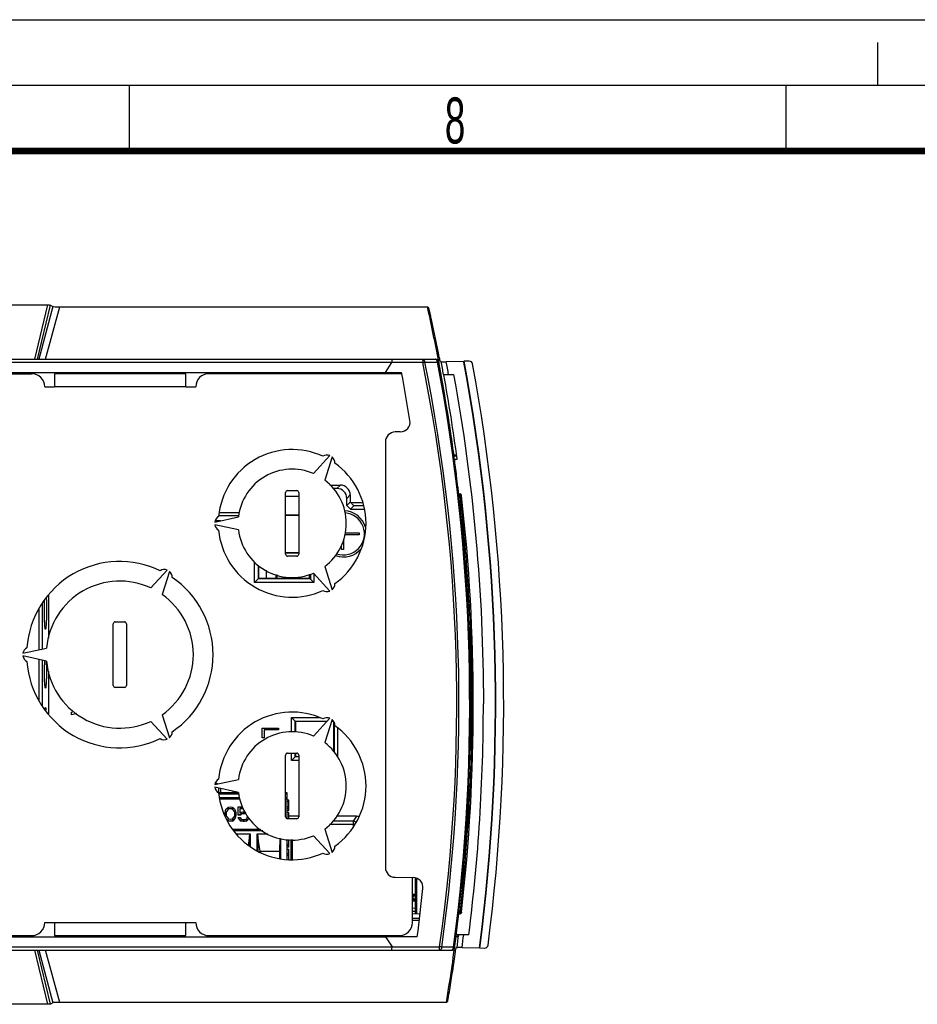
# Model space of a CAD drawing. Header units: millimetres. Extents: x 0 to 594, y 0 to 420.
# Tile 45 of 49: x 344 to 412, y 345 to 420. Entities that reach past the tile are written whole.
import ezdxf

# ---------------------------------------------------------------- set-up
doc = ezdxf.new("R2010")
doc.units = ezdxf.units.MM
doc.header["$LTSCALE"] = 32.67
doc.linetypes.add('DASHED', pattern=[0.2, 0.1, -0.1])
doc.layers.get('0').update_dxf_attribs({"linetype": 'CONTINUOUS'})
doc.styles.add('TEXTSTYLE_2', font='txt', dxfattribs={"width": 0.6})

msp = doc.modelspace()

# ---------------------------------------------------------------- linework, layer by layer
at = {"color": 7, "linetype": 'CONTINUOUS'}
for p, q in [((0, 420), (594, 420)), ((352, 410), (352, 415)), ((402, 410), (402, 415)), ((337.0623, 398.2702), (345.7504, 398.2702)), ((345.9757, 398.2638), (346.1735, 398.1496)), ((346.6872, 398.1372), (374.6921, 398.1372)), ((374.6921, 398.1372), (374.7774, 398.0687)), ((282.9994, 394.1372), (375.2956, 394.1372)), ((371.4918, 393.1372), (371.9915, 393.8872)), ((374.4973, 393.9202), (375.1453, 393.9202)), ((375.1453, 393.9202), (375.4693, 393.9202)), ((375.555, 393.9337), (375.5643, 393.8844)), ((375.6455, 394.0303), (375.669, 394.0108)), ((375.669, 394.0108), (375.7401, 393.9519)), ((377.454, 393.9666), (376.1243, 393.9464)), ((377.454, 393.9679), (377.4626, 393.9221)), ((377.8791, 393.9829), (377.48, 393.9801)), ((324.1355, 393.1372), (372.7258, 393.1372)), ((325.0493, 393.0372), (344.5493, 393.0372)), ((346.2993, 393.0372), (346.2993, 392.0372)), ((356.2993, 393.0372), (346.2993, 393.0372)), ((353.2446, 393.0372), (353.1355, 393.1372)), ((353.6147, 393.0372), (353.5056, 393.1372)), ((356.2993, 392.0372), (356.2993, 393.0372)), ((372.5493, 393.0372), (358.0493, 393.0372)), ((362.4855, 393.0372), (362.3855, 393.1372)), ((362.8391, 393.0372), (362.7391, 393.1372)), ((375.9444, 392.9536), (376.6811, 392.9729)), ((376.3052, 392.9671), (376.6811, 392.9729)), ((345.5493, 392.0372), (346.2993, 392.0372)), ((356.2993, 392.0372), (357.0493, 392.0372)), ((372.6229, 388.603), (372.2397, 388.5963)), ((376.3724, 389.168), (376.3812, 389.111)), ((371.4918, 387.8462), (371.4918, 355.4282)), ((366.0046, 385.4332), (367.2531, 386.7958)), ((367.4263, 386.6958), (366.8706, 384.9332)), ((376.7759, 386.8436), (376.704, 386.8872)), ((376.7267, 386.5237), (376.7653, 386.5244)), ((376.7653, 386.5244), (376.9587, 386.5277)), ((376.9197, 386.7565), (376.7759, 386.8436)), ((363.8903, 379.2872), (363.8903, 383.9872)), ((364.0403, 384.1372), (364.7403, 384.1372)), ((364.8903, 383.9872), (364.8903, 379.2872)), ((367.2602, 384.5491), (368.0616, 384.5491)), ((367.7997, 384.2872), (367.5259, 384.2872)), ((364.8903, 383.6872), (363.8903, 383.6872)), ((368.5493, 382.998), (368.5493, 383.5377)), ((368.8112, 383.2599), (368.5493, 382.998)), ((368.8112, 383.7996), (368.8112, 383.2599)), ((368.8112, 383.2599), (368.8424, 383.2286)), ((377.0682, 383.8872), (377.1823, 383.8852)), ((377.1876, 383.6388), (377.0968, 383.6372)), ((368.5493, 382.998), (368.8219, 382.7253)), ((368.8219, 382.7253), (369.0754, 382.9788)), ((368.8219, 382.7253), (369.8852, 382.7253)), ((358.4914, 381.7372), (360.2957, 382.1372)), ((358.9427, 381.8373), (358.5242, 381.8373)), ((364.8903, 382.2674), (363.8903, 382.2674)), ((364.8903, 382.2319), (363.8903, 382.2319)), ((360.2957, 381.1372), (358.4914, 381.5372)), ((368.2993, 380.4268), (368.2993, 379.6372)), ((369.4993, 380.7572), (368.3883, 380.7572)), ((368.4314, 380.9172), (369.4993, 380.9172)), ((369.4993, 380.9172), (369.4993, 380.7572)), ((368.1393, 379.6372), (368.1393, 379.9497)), ((368.2993, 379.6372), (368.1393, 379.6372)), ((364.8903, 379.3925), (363.8903, 379.3925)), ((364.8903, 379.357), (363.8903, 379.357)), ((364.7403, 379.1372), (364.0403, 379.1372)), ((353.6217, 376.7176), (354.8702, 378.0801)), ((355.0434, 377.9801), (354.4877, 376.2176)), ((361.5348, 377.1372), (361.5344, 378.7099)), ((361.8321, 378.4114), (361.8321, 377.4695)), ((362.3993, 378.0648), (362.3993, 377.4686)), ((366.8706, 378.3412), (367.4263, 376.5786)), ((365.7775, 377.409), (361.8062, 377.4096)), ((361.8241, 377.4494), (361.8321, 377.4695)), ((361.8321, 377.4695), (365.7229, 377.4636)), ((363.1493, 377.736), (363.1493, 377.4675)), ((363.2486, 377.7095), (363.1881, 377.4674)), ((365.7229, 377.4636), (365.7229, 377.7636)), ((366.0493, 377.1372), (365.7229, 377.4636)), ((365.7775, 377.7786), (365.7775, 377.409)), ((367.2531, 376.4786), (366.0046, 377.8412)), ((366.0493, 377.7924), (366.0493, 377.1372)), ((366.0493, 377.1372), (361.5342, 377.1371)), ((345.8492, 372.8945), (345.8492, 376.1467)), ((350.7659, 369.2872), (350.7659, 373.9872)), ((350.9159, 374.1372), (351.6159, 374.1372)), ((351.7659, 373.9872), (351.7659, 369.2872)), ((343.884, 371.7372), (345.6883, 372.1372)), ((345.6883, 371.1372), (343.884, 371.5372)), ((345.8492, 367.1277), (345.8492, 370.3799)), ((351.6159, 369.1372), (350.9159, 369.1372)), ((347.5993, 367.2622), (347.766, 367.312)), ((347.5993, 367.0522), (347.5993, 367.2622)), ((347.9636, 367.1639), (347.5993, 367.0522)), ((354.4877, 367.0568), (355.0434, 365.2943)), ((364.3493, 366.8372), (366.4632, 366.8372)), ((364.621, 366.5654), (364.3493, 366.8372)), ((364.3493, 365.7264), (364.3493, 366.8372)), ((366.0046, 365.4332), (367.2531, 366.7958)), ((354.8702, 365.1943), (353.6217, 366.5568)), ((362.0993, 366.0422), (363.3493, 366.0422)), ((362.0993, 365.2922), (362.0993, 366.0422)), ((363.3493, 366.0422), (363.3493, 365.9172)), ((364.621, 366.5654), (367.042, 366.5654)), ((364.621, 365.7254), (364.621, 366.5654)), ((367.0266, 366.5485), (364.6379, 366.5485)), ((364.6379, 366.5485), (364.6379, 365.7253)), ((367.4263, 366.6958), (366.8706, 364.9332)), ((367.5606, 366.5485), (367.3799, 366.5485)), ((367.3852, 366.5654), (367.5432, 366.5654)), ((367.5606, 364.253), (367.5606, 366.5485)), ((367.5775, 366.4933), (367.5775, 364.2364)), ((367.8493, 366.0396), (367.8493, 363.8229)), ((362.2588, 365.2922), (362.0993, 365.2922)), ((363.3493, 365.9172), (362.2588, 365.9172)), ((362.2588, 365.9172), (362.2588, 365.2922)), ((363.8903, 359.2872), (363.8903, 363.9872)), ((364.0403, 364.1372), (364.7403, 364.1372)), ((364.3493, 363.5872), (364.3493, 364.1372)), ((364.621, 363.859), (364.3493, 363.5872)), ((364.621, 363.859), (364.621, 364.1372)), ((364.8903, 363.859), (364.621, 363.859)), ((364.6379, 364.1372), (364.6379, 363.8759)), ((364.6379, 363.8759), (364.8903, 363.8759)), ((364.8903, 363.9872), (364.8903, 359.2872)), ((364.8903, 363.5872), (364.3493, 363.5872)), ((358.4914, 361.7372), (360.2957, 362.1372)), ((360.2957, 361.1372), (358.4914, 361.5372)), ((358.5241, 361.8372), (358.6476, 361.8372)), ((358.6476, 361.8372), (358.6476, 361.7718)), ((360.2957, 361.1072), (358.7897, 361.1072)), ((358.8143, 361.1072), (358.8143, 361.4656)), ((360.4011, 360.7322), (358.8721, 360.7322)), ((358.9393, 361.4379), (358.9393, 361.1072)), ((359.8696, 361.1072), (359.9009, 361.2247)), ((360.0119, 361.2113), (359.9848, 361.1072)), ((363.9993, 361.1072), (363.8903, 361.1072)), ((363.9993, 360.7322), (363.8903, 360.7322)), ((363.9993, 359.1372), (363.9993, 361.1072)), ((360.4267, 360.6339), (358.8934, 360.6339)), ((359.4397, 359.953), (359.5543, 360.0221)), ((359.5543, 360.0221), (359.6918, 360.0452)), ((359.6918, 360.0452), (359.8293, 360.0221)), ((359.8293, 360.0221), (359.9438, 359.953)), ((360.2876, 360.0452), (360.59, 360.0452)), ((360.2876, 359.4199), (360.2876, 360.0452)), ((363.9993, 360.6339), (363.8903, 360.6339)), ((364.1493, 360.5572), (363.9993, 360.5572)), ((364.1493, 360.4335), (363.9993, 360.4335)), ((363.9993, 360.0828), (364.1493, 360.0828)), ((364.1493, 359.7735), (364.1493, 360.5572)), ((359.2793, 359.6073), (359.3022, 359.7225)), ((359.2793, 359.3738), (359.2793, 359.6073)), ((359.3022, 359.2846), (359.2793, 359.3998)), ((359.3022, 359.7225), (359.3251, 359.7917)), ((359.3251, 359.7917), (359.3709, 359.8839)), ((359.3709, 359.8839), (359.4397, 359.953)), ((359.3938, 359.5842), (359.4168, 359.7225)), ((359.3938, 359.4229), (359.3938, 359.5842)), ((359.4168, 359.2846), (359.3938, 359.4229)), ((359.5084, 359.8608), (359.4168, 359.7225)), ((359.4168, 359.6965), (359.4168, 359.7225)), ((359.4168, 359.2846), (359.5084, 359.1463)), ((359.5772, 359.9069), (359.5084, 359.8608)), ((359.5084, 359.8348), (359.5772, 359.8809)), ((359.5084, 359.8348), (359.5084, 359.8608)), ((359.5772, 359.9069), (359.6918, 359.93)), ((359.5772, 359.8809), (359.5772, 359.9069)), ((359.6918, 359.9039), (359.5772, 359.8809)), ((359.6918, 359.93), (359.8063, 359.9069)), ((359.6918, 359.9039), (359.6918, 359.93)), ((359.8063, 359.8809), (359.6918, 359.9039)), ((359.8751, 359.8608), (359.8063, 359.9069)), ((359.8063, 359.8809), (359.8063, 359.9069)), ((359.8063, 359.8809), (359.8751, 359.8348)), ((359.9668, 359.7225), (359.8751, 359.8608)), ((359.8751, 359.8348), (359.8751, 359.8608)), ((359.8751, 359.1463), (359.9668, 359.2846)), ((359.9438, 359.953), (360.0126, 359.8839)), ((359.9668, 359.7225), (359.9897, 359.5842)), ((359.9668, 359.6965), (359.9668, 359.7225)), ((359.9897, 359.4229), (359.9668, 359.2846)), ((359.9897, 359.5842), (359.9897, 359.4229)), ((360.0126, 359.8839), (360.0584, 359.7917)), ((360.0584, 359.7917), (360.0813, 359.7225)), ((360.0813, 359.2846), (360.0584, 359.2154)), ((360.0813, 359.7225), (360.1043, 359.6073)), ((360.1043, 359.3998), (360.0813, 359.2846)), ((360.0813, 359.2846), (360.0813, 359.2585)), ((360.1043, 359.6073), (360.1043, 359.3738)), ((360.448, 359.4459), (360.2876, 359.4459)), ((360.448, 359.4199), (360.2876, 359.4199)), ((360.2876, 359.2385), (360.4251, 359.2385)), ((360.3334, 359.1463), (360.2876, 359.2385)), ((360.2876, 359.2385), (360.2876, 359.2124)), ((360.656, 359.93), (360.4022, 359.93)), ((360.4022, 359.93), (360.4022, 359.5612)), ((360.6709, 359.9039), (360.4022, 359.9039)), ((360.4022, 359.5612), (360.5168, 359.6303)), ((360.4251, 359.2385), (360.4709, 359.1463)), ((360.5397, 359.5151), (360.448, 359.4459)), ((360.448, 359.4199), (360.5397, 359.489)), ((360.448, 359.4459), (360.448, 359.4199)), ((360.5168, 359.6303), (360.6313, 359.6534)), ((360.6313, 359.5381), (360.5397, 359.5151)), ((360.5397, 359.489), (360.5397, 359.5151)), ((360.6313, 359.5121), (360.5397, 359.489)), ((360.6313, 359.6534), (360.7688, 359.6534)), ((360.7688, 359.5381), (360.6313, 359.5381)), ((360.6313, 359.5381), (360.6313, 359.5121)), ((360.7688, 359.5121), (360.6313, 359.5121)), ((360.8605, 359.5151), (360.7688, 359.5381)), ((360.7688, 359.5381), (360.7688, 359.5121)), ((360.8605, 359.489), (360.7688, 359.5121)), ((360.9751, 359.2154), (360.998, 359.2846)), ((364.1493, 359.9178), (363.9993, 359.9178)), ((364.1493, 359.7735), (363.9993, 359.7735)), ((364.1493, 359.6085), (363.9993, 359.6085)), ((364.1493, 359.1372), (364.1493, 359.6085)), ((364.8903, 359.3372), (364.1493, 359.3372)), ((369.2996, 359.3372), (367.7827, 359.3372)), ((359.4397, 359.0541), (359.3709, 359.1232)), ((359.5543, 358.985), (359.4397, 359.0541)), ((359.4397, 359.0541), (359.4397, 359.0463)), ((359.4397, 359.0281), (359.5543, 358.9589)), ((359.5084, 359.1463), (359.5772, 359.1002)), ((359.6918, 358.9619), (359.5543, 358.985)), ((359.5543, 358.985), (359.5543, 358.9589)), ((359.6918, 358.9359), (359.5543, 358.9589)), ((359.6918, 359.0772), (359.5772, 359.1002)), ((359.8063, 359.1002), (359.6918, 359.0772)), ((359.8293, 358.985), (359.6918, 358.9619)), ((359.6918, 358.9619), (359.6918, 358.9359)), ((359.8293, 358.9589), (359.6918, 358.9359)), ((359.8063, 359.1002), (359.8751, 359.1463)), ((359.9438, 359.0541), (359.8293, 358.985)), ((359.8293, 358.9589), (359.9438, 359.0281)), ((359.8293, 358.985), (359.8293, 358.9589)), ((360.0126, 359.1232), (359.9438, 359.0541)), ((359.9438, 359.0541), (359.9438, 359.0281)), ((360.0584, 359.2154), (360.0126, 359.1232)), ((360.0126, 359.1232), (360.0126, 359.0972)), ((360.0584, 359.2154), (360.0584, 359.1894)), ((360.4022, 359.0541), (360.3334, 359.1463)), ((360.3334, 359.1463), (360.3334, 359.1202)), ((360.5168, 358.985), (360.4022, 359.0541)), ((360.4022, 359.0541), (360.4022, 359.0281)), ((360.4022, 359.0281), (360.5168, 358.9589)), ((360.4709, 359.1463), (360.5397, 359.1002)), ((360.6313, 358.9619), (360.5168, 358.985)), ((360.5168, 358.985), (360.5168, 358.9589)), ((360.6313, 358.9359), (360.5168, 358.9589)), ((360.5397, 359.1002), (360.6313, 359.0772)), ((360.6313, 359.0772), (360.7688, 359.0772)), ((360.7688, 358.9619), (360.6313, 358.9619)), ((360.6313, 358.9619), (360.6313, 358.9359)), ((360.7688, 358.9359), (360.6313, 358.9359)), ((360.7688, 359.0772), (360.8605, 359.1002)), ((360.8834, 358.985), (360.7688, 358.9619)), ((360.7688, 358.9619), (360.7688, 358.9359)), ((360.8834, 358.9589), (360.7688, 358.9359)), ((360.8605, 359.1002), (360.9293, 359.1463)), ((360.998, 359.0541), (360.8834, 358.985)), ((360.8834, 358.9589), (360.998, 359.0281)), ((360.8834, 358.985), (360.8834, 358.9589)), ((360.9293, 359.1463), (360.9751, 359.2154)), ((361.0668, 359.1463), (360.998, 359.0541)), ((360.998, 359.0541), (360.998, 359.0281)), ((361.0668, 359.1463), (361.0668, 359.1202)), ((364.7403, 359.1372), (364.0403, 359.1372)), ((361.9793, 358.3072), (359.8969, 358.3072)), ((360.1652, 357.9822), (361.183, 357.9822)), ((361.1268, 357.44), (361.1623, 357.9822)), ((361.183, 357.9822), (361.183, 357.0614)), ((361.7355, 357.9822), (362.5422, 357.9822)), ((361.7355, 356.6983), (361.7355, 357.9822)), ((361.7562, 357.9822), (361.7918, 357.44)), ((367.2531, 356.4786), (366.0046, 357.8412)), ((366.8706, 358.3412), (367.4263, 356.5786)), ((361.0763, 357.1413), (361.1268, 357.44)), ((361.1268, 357.1035), (361.1268, 357.44)), ((361.7918, 357.44), (361.9239, 356.6572)), ((361.7918, 356.6572), (361.7918, 357.44)), ((363.4418, 356.6572), (363.4821, 357.6473)), ((363.5087, 357.6402), (363.5087, 356.1219)), ((363.9993, 356.0395), (363.9993, 357.5468)), ((364.1493, 357.1747), (363.9993, 357.1747)), ((364.1493, 357.0922), (363.9993, 357.0922)), ((364.1493, 356.9685), (364.1493, 357.5474)), ((364.2895, 357.5666), (364.2895, 356.0197)), ((364.3791, 357.5482), (364.3791, 356.0369)), ((361.9239, 356.6572), (363.4418, 356.6572)), ((361.9239, 356.6176), (361.9239, 356.6572)), ((362.0168, 356.5779), (362.0168, 356.6572)), ((363.4418, 356.1332), (363.4418, 356.6572)), ((364.1493, 356.9685), (363.9993, 356.9685)), ((364.1493, 356.8035), (363.9993, 356.8035)), ((364.1493, 356.4735), (363.9993, 356.4735)), ((364.1493, 356.3497), (363.9993, 356.3497)), ((364.1493, 356.0197), (364.1493, 356.8035)), ((372.2288, 354.6784), (373.6153, 354.6542)), ((373.5493, 351.2372), (373.5493, 354.6542)), ((373.7493, 354.6235), (373.7493, 351.9057)), ((373.5493, 353.3837), (373.7493, 353.3872)), ((373.5493, 352.8907), (373.7493, 352.8872)), ((373.7493, 352.0645), (373.5493, 352.068)), ((373.5493, 351.902), (374.136, 351.9129)), ((377.0682, 351.8872), (377.1823, 351.8892)), ((377.1823, 351.989), (377.0797, 351.9872)), ((377.1876, 352.1356), (377.0968, 352.1372)), ((377.2265, 352.3857), (377.1248, 352.3861)), ((377.1874, 352.0355), (377.1823, 351.989)), ((377.2852, 352.0243), (377.2799, 351.9778)), ((345.5493, 351.2372), (346.2993, 351.2372)), ((346.2993, 351.2372), (346.2993, 350.2372)), ((356.2993, 351.2372), (357.0493, 351.2372)), ((356.2993, 350.2372), (356.2993, 351.2372)), ((374.0921, 351.5372), (373.5433, 351.5372)), ((374.0746, 351.3872), (373.5493, 351.3872)), ((321.7993, 350.2372), (344.5493, 350.2372)), ((346.2993, 350.2372), (356.2993, 350.2372)), ((353.2272, 350.2372), (353.1355, 350.1372)), ((353.4746, 350.1372), (353.5662, 350.2372)), ((358.0493, 350.2372), (372.5493, 350.2372)), ((362.3855, 350.1372), (362.4855, 350.2372)), ((362.7391, 350.1372), (362.8391, 350.2372)), ((376.8669, 350.1165), (377.077, 350.3015)), ((377.8413, 350.301), (376.8933, 350.3259)), ((377.8413, 350.301), (377.4562, 350.3069)), ((324.1355, 350.1372), (371.4918, 350.1372)), ((371.4918, 350.1372), (371.9974, 349.3785)), ((373.9173, 350.1372), (371.5012, 350.1372)), ((282.9995, 349.1372), (376.5931, 349.1372)), ((376.3824, 349.3637), (375.7855, 349.3637)), ((376.6808, 349.3637), (376.3824, 349.3637)), ((376.9497, 349.3224), (376.862, 349.2457)), ((377.3294, 349.3278), (378.6502, 349.3078)), ((378.6758, 349.2943), (379.0587, 349.2916)), ((345.7504, 345.0043), (337.0623, 345.0043)), ((346.1735, 345.1248), (345.9757, 345.0106)), ((376.1385, 345.1372), (346.6872, 345.1372)), ((376.1385, 345.1372), (376.2191, 345.2057))]:
    msp.add_line(p, q, dxfattribs=at)
at = {"color": 7, "linetype": 'DASHED'}
msp.add_line((409, 415), (409, 420), dxfattribs=at)
at = {"color": 2, "linetype": 'CONTINUOUS'}
msp.add_line((589, 415), (15, 415), dxfattribs=at)
at = {"color": 9, "linetype": 'CONTINUOUS'}
for p, q in [((345.7504, 398.2702), (344.7665, 394.1372)), ((344.9933, 394.1372), (345.9757, 398.2638)), ((346.1735, 398.1496), (345.0969, 394.1372)), ((345.6139, 394.1372), (346.6872, 398.1372)), ((371.9974, 393.8959), (325.3548, 393.8959)), ((374.3368, 393.8872), (371.9915, 393.8872)), ((375.555, 393.9337), (375.4693, 393.9201)), ((356.2993, 392.0372), (346.2993, 392.0372)), ((376.6288, 387.1869), (376.6619, 387.1916)), ((376.9197, 386.7565), (376.6704, 386.7522)), ((376.9216, 385.1001), (376.9295, 385.1017)), ((368.0616, 384.5491), (367.7997, 384.2872)), ((368.5493, 383.5377), (368.8112, 383.7996)), ((368.8424, 383.2286), (369.7578, 383.2286)), ((377.1823, 383.7854), (377.0797, 383.7872)), ((377.1876, 383.739), (377.0854, 383.7372)), ((377.2799, 383.7966), (377.1823, 383.7854)), ((377.1876, 383.739), (377.1823, 383.7854)), ((377.1875, 383.739), (377.2567, 383.7469)), ((369.851, 382.9788), (369.0754, 382.9788)), ((360.2957, 382.2179), (358.7897, 382.2179)), ((358.8563, 382.4688), (360.382, 382.4689)), ((345.1089, 375.105), (345.1089, 372.0088)), ((345.3586, 375.5435), (345.3586, 372.0641)), ((345.1089, 371.2657), (345.1089, 368.1694)), ((345.3586, 371.2103), (345.3586, 367.7309)), ((378.0823, 368.9021), (378.0826, 368.8583)), ((360.2957, 361.0116), (358.7897, 361.0116)), ((363.9993, 361.0116), (363.8903, 361.0116)), ((369.2996, 359.3372), (369.0459, 358.9566)), ((369.1511, 358.7069), (367.2416, 358.7069)), ((369.0459, 358.9566), (367.4948, 358.9566)), ((369.0459, 358.9566), (369.0459, 358.5517)), ((362.1525, 358.2072), (359.9795, 358.2072)), ((373.8966, 351.9084), (373.8966, 354.5899)), ((373.5493, 353.2337), (373.6018, 353.2347)), ((373.6018, 353.0398), (373.6018, 353.2347)), ((373.7293, 353.2379), (373.6758, 353.2365)), ((373.5493, 353.0407), (373.6018, 353.0398)), ((373.7493, 352.3144), (373.5493, 352.3179)), ((377.1874, 352.0355), (377.0854, 352.0372)), ((377.1822, 351.989), (377.2306, 351.9835)), ((377.2133, 352.0325), (377.1874, 352.0355)), ((377.2577, 352.0275), (377.2133, 352.0325)), ((377.2306, 351.9835), (377.2514, 351.9811)), ((377.2514, 351.9811), (377.2766, 351.9782)), ((377.2852, 352.0243), (377.2577, 352.0275)), ((346.2993, 351.2372), (356.2993, 351.2372)), ((325.3548, 349.3785), (371.9974, 349.3785)), ((344.7665, 349.1372), (345.7504, 345.0043)), ((345.9757, 345.0106), (344.9933, 349.1372)), ((345.0969, 349.1372), (346.1735, 345.1248)), ((346.6872, 345.1372), (345.6139, 349.1372)), ((371.9915, 349.3872), (375.6234, 349.3872)), ((376.6808, 349.3638), (376.7534, 349.3541))]:
    msp.add_line(p, q, dxfattribs=at)
at = {"color": 7, "linetype": 'CONTINUOUS', "const_width": 0.5}
msp.add_lwpolyline([(20, 410), (584, 410)], dxfattribs=at)
at = {"color": 7, "linetype": 'CONTINUOUS'}
for centre, radius, start, end in [((237.9993, 367.8872), 140, 10.731776, 12.478393), ((237.9952, 367.5654), 140.1654, 10.978422, 12.1876), ((245.2719, 367.8871), 131.8216, 351.922112, 11.390087), ((375.2956, 393.8872), 0.25, 10.722174, 90), ((375.3094, 393.8872), 0.25, 10.722152, 89.999858), ((237.9855, 367.8872), 140, 352.357035, 10.722152), ((237.9993, 367.8872), 140, 7.925661, 10.722152), ((384.122, 395.9074), 8.6845, 190.945208, 191.709021), ((376.0004, 402.4404), 8.4949, 269.985014, 270.836021), ((238.0001, 367.8877), 141.8717, 352.474819, 10.574084), ((238.0085, 367.8876), 141.891, 352.469782, 10.596019), ((238.0107, 367.8866), 142.4884, 352.58885, 10.470221), ((344.5493, 392.0372), 1, 0, 90), ((358.0493, 392.0372), 1, 90, 180), ((372.5493, 392.0372), 1, 77.850531, 90), ((237.9855, 367.8872), 137.0858, 9.058782, 10.613983), ((237.9993, 367.8872), 140.2041, 7.640252, 10.299005), ((372.6208, 389.353), 0.75, 270.157989, 9.05881), ((372.2418, 387.8462), 0.75, 90.157808, 179.998659), ((364.3903, 381.6372), 5.625, 65.339099, 174.660901), ((376.4143, 387.1571), 0.25, 335.63508, 7.925661), ((237.9993, 367.8872), 140, 7.799926, 7.915424), ((367.0439, 386.2334), 0.6, 69.594068, 120.732208), ((367.0439, 386.2334), 0.6, 359.267792, 50.405932), ((376.5193, 386.3872), 0.25, 7.607102, 28.461763), ((237.9993, 367.8872), 140, 7.063886, 7.607101), ((370.6511, 385.6822), 6.3641, 7.635235, 8.124582), ((364.3903, 381.6372), 4.125, 66.962063, 173.037937), ((364.3903, 381.6372), 5.625, 305.339099, 54.660901), ((364.3903, 381.6372), 4.125, 306.962063, 53.037937), ((376.6885, 385.0731), 0.25, 348.006782, 7.063887), ((364.0403, 383.9872), 0.15, 90, 180), ((364.7403, 383.9872), 0.15, 0, 90), ((367.7999, 383.5379), 0.7494, 359.985565, 90.014433), ((368.0618, 383.7998), 0.7493, 359.985259, 90.015117), ((376.8796, 384.327), 0.15, 6.750897, 31.266557), ((237.9993, 367.8872), 140, 6.563054, 6.750897), ((377.0473, 393.1913), 9.804, 270.452799, 270.651018), ((377.4097, 363.791), 19.5986, 90.5354, 90.733616), ((377.1806, 383.7852), 0.1, 6.515746, 89), ((377.1859, 383.7388), 0.1, 285.498127, 1), ((237.9855, 367.8872), 140.2, 6.496499, 6.515744), ((237.9855, 367.8872), 140.2, 353.514192, 6.486089), ((368.2993, 380.8372), 1.76, 16.565861, 87.59737), ((359.083, 381.6372), 0.6, 119.267792, 170.405932), ((368.2993, 380.8372), 1.6, 250.936447, 85.631856), ((359.083, 381.6372), 0.6, 189.594068, 240.732208), ((364.3903, 381.6372), 5.625, 185.339099, 294.660901), ((364.3903, 381.6372), 4.125, 186.962063, 293.037937), ((368.2993, 380.8372), 1.76, 249.923826, 319.974598), ((351.2659, 371.6372), 7.1, 64.241556, 175.758444), ((364.0403, 379.2872), 0.15, 180, 270), ((364.7403, 379.2872), 0.15, 270, 360), ((354.661, 377.5178), 0.6, 69.594068, 121.069997), ((354.661, 377.5178), 0.6, 358.930003, 50.405932), ((770.6593, 377.2449), 408.8556, 179.832817, 179.976646), ((351.2659, 371.6372), 5.6, 65.122516, 174.877484), ((351.2659, 371.6372), 7.1, 304.241556, 55.758444), ((367.0439, 377.041), 0.6, 239.267792, 290.405932), ((367.0439, 377.041), 0.6, 309.594068, 0.732208), ((351.2659, 371.6372), 5.6, 305.122516, 54.877484), ((350.9159, 373.9872), 0.15, 90, 180), ((351.6159, 373.9872), 0.15, 0, 90), ((344.4756, 371.6372), 0.6, 118.930003, 170.405932), ((344.4756, 371.6372), 0.6, 189.594068, 241.069997), ((351.2659, 371.6372), 7.1, 184.241556, 295.758444), ((370.7943, 370.6217), 25.2707, 178.733345, 179.48251), ((320.1613, 370.6184), 25.5206, 0.531175, 1.189867), ((351.2659, 371.6372), 5.6, 185.122516, 294.877484), ((350.9159, 369.2872), 0.15, 180, 270), ((351.6159, 369.2872), 0.15, 270, 360), ((239.2703, 367.8923), 139.6829, 352.765739, 0.002462), ((364.3903, 361.6372), 5.625, 65.339099, 174.660901), ((367.0439, 366.2334), 0.6, 69.594068, 120.732208), ((367.0439, 366.2334), 0.6, 359.267792, 50.405932), ((364.3903, 361.6372), 5.625, 305.339099, 54.660901), ((354.661, 365.7566), 0.6, 238.930003, 290.405932), ((354.661, 365.7566), 0.6, 309.594068, 1.069997), ((364.3903, 361.6372), 4.125, 66.962063, 173.037937), ((364.3903, 361.6372), 4.125, 306.962063, 53.037937), ((364.0403, 363.9872), 0.15, 90, 180), ((364.7403, 363.9872), 0.15, 0, 90), ((359.083, 361.6372), 0.6, 119.267792, 170.405932), ((359.083, 361.6372), 0.6, 189.594068, 240.732208), ((364.3903, 361.6372), 5.625, 185.339099, 294.660901), ((364.3903, 361.6372), 4.125, 186.962063, 293.037937), ((364.0403, 359.2872), 0.15, 180, 270), ((364.7403, 359.2872), 0.15, 270, 360), ((367.0439, 357.041), 0.6, 309.594068, 0.732208), ((367.0439, 357.041), 0.6, 239.267792, 290.405932), ((372.2418, 355.4282), 0.75, 180, 269.009937), ((373.6023, 353.9043), 0.75, 354.12794, 89), ((237.9855, 367.8872), 137.0858, 352.5604, 354.11331), ((237.9993, 367.8872), 140, 353.249103, 353.436947), ((377.1806, 351.9892), 0.1, 271, 353.484254), ((377.1859, 352.0356), 0.1, 353.503375, 89.000002), ((344.5493, 351.2372), 1, 270, 360), ((358.0493, 351.2372), 1, 180, 270), ((372.5493, 351.2372), 1, 270, 360), ((376.8796, 351.4474), 0.15, 325.898149, 353.249103), ((237.9993, 367.8872), 140, 350.647965, 352.936113), ((376.6885, 350.7013), 0.25, 352.936113, 7.432294), ((237.9947, 368.2089), 140.1487, 350.931052, 352.128802), ((376.5056, 349.3872), 0.25, 270, 352.392893), ((376.5931, 349.2872), 0.15, 269.999828, 352.357035), ((376.5193, 349.3872), 0.25, 339.106255, 352.392696)]:
    msp.add_arc(centre, radius, start, end, dxfattribs=at)
at = {"color": 9, "linetype": 'CONTINUOUS'}
for centre, radius, start, end in [((245.276, 367.8872), 131.6537, 351.922054, 11.390098), ((375.1247, 393.8882), 0.346, 5.314374, 10.703222), ((237.9855, 367.8872), 139.9268, 352.392888, 10.722166), ((237.9993, 367.8872), 140.1853, 10.308222, 10.715375), ((236.7712, 367.7031), 141.8026, 10.262969, 10.665177), ((371.6356, 383.8822), 5.5475, 359.000002, 359.267595), ((372.7323, 383.8687), 4.4508, 359.261246, 359.57179), ((374.3446, 383.8572), 2.8385, 359.561699, 359.979332), ((372.7176, 383.6504), 4.4708, 0.690053, 1.135086), ((373.8065, 383.6645), 3.3818, 0.297126, 0.673904), ((374.2772, 383.6669), 2.9111, 0.081881, 0.296685), ((237.3662, 367.8485), 140.721, 5.068154, 6.340257), ((237.4277, 367.8541), 140.6593, 4.752011, 5.068095), ((237.617, 367.8688), 140.4694, 2.658862, 4.752442), ((237.9785, 367.8869), 140.1075, 1.537091, 2.658325), ((237.9965, 367.8876), 140.0894, 1.282121, 1.536987), ((237.9879, 367.8874), 140.0981, 1.021728, 1.282121), ((237.9767, 367.8872), 140.1092, 0.415028, 1.021723), ((237.9757, 367.8872), 140.1103, 358.876568, 0.397103), ((237.986, 367.8872), 140.1, 357.430748, 358.876479), ((237.6242, 367.9051), 140.4622, 355.226937, 357.430074), ((237.3746, 367.925), 140.7126, 353.659715, 355.2273), ((374.1151, 334.4908), 18.7509, 91.342276, 91.568295), ((376.7411, 349.2669), 2.4992, 82.71429, 83.009693), ((371.6591, 352.1323), 5.5294, 358.996779, 359.26747), ((372.7601, 352.1188), 4.4283, 359.260841, 359.577077), ((374.3786, 352.1073), 2.8098, 359.566974, 359.988601), ((237.9993, 367.8872), 140.1851, 352.389904, 352.793483), ((237.5058, 367.9478), 141.058, 352.414698, 352.81538), ((371.3789, 319.547), 30.1406, 81.720193, 81.90445), ((373.1573, 331.7518), 17.8069, 81.512537, 81.727795), ((376.3306, 349.387), 0.351, 352.403394, 356.197332)]:
    msp.add_arc(centre, radius, start, end, dxfattribs=at)
at = {"color": 7, "linetype": 'CONTINUOUS'}
for centre, major_axis, start_param, end_param in [((346.6907, 398.1503), (0.5177, 0.0001), -3.0978088, -1.5775867), ((346.6907, 345.1241), (0.5177, -0.0001), 1.5775867, 3.0978088)]:
    msp.add_ellipse(centre, major_axis=major_axis, ratio=0.0252902, start_param=start_param, end_param=end_param, dxfattribs=at)
for points, knots in [([(345.7504, 398.2702), (345.7801, 398.2702), (345.8338, 398.2694), (345.9037, 398.2697), (345.9478, 398.2651), (345.9705, 398.2668), (345.9757, 398.2638)], [0, 0, 0, 0, 0.394901, 0.7171511, 0.9213353, 1, 1, 1, 1]), ([(375.0015, 397.1562), (374.9766, 397.2718), (374.9395, 397.4391), (374.89, 397.6514), (374.8578, 397.7865), (374.8291, 397.8974), (374.8081, 397.9835), (374.789, 398.0345), (374.7836, 398.0637), (374.7774, 398.0687)], [0, 0, 0, 0, 0.3772551, 0.5467538, 0.6958558, 0.8196629, 0.9138543, 0.9746438, 1, 1, 1, 1]), ([(371.9879, 394.1372), (371.9895, 394.1372), (371.9886, 394.1277), (371.9912, 394.1174), (371.9914, 394.0938), (371.9932, 394.0515), (371.994, 393.9838), (371.9944, 393.9269), (371.9944, 393.8959)], [0, 0, 0, 0, 0.0197383, 0.0761828, 0.1678755, 0.2912992, 0.6150049, 1, 1, 1, 1]), ([(375.6363, 394.0622), (375.635, 394.0677), (375.6287, 394.0952), (375.6228, 394.1228), (375.6182, 394.1449)], [0, 0, 0, 0, 0.2004823, 1, 1, 1, 1]), ([(375.6455, 394.0303), (375.6447, 394.031), (375.6416, 394.0424), (375.6386, 394.0524), (375.6363, 394.0622)], [0, 0, 0, 0, 0.0891694, 1, 1, 1, 1]), ([(375.7401, 393.9519), (375.7427, 393.9496), (375.7566, 393.9513), (375.7678, 393.9491), (375.7765, 393.9487)], [0, 0, 0, 0, 0.2846599, 1, 1, 1, 1]), ([(375.7765, 393.9487), (375.7903, 393.9481), (375.8642, 393.946), (375.9381, 393.9455), (375.9981, 393.9455)], [0, 0, 0, 0, 0.187298, 1, 1, 1, 1]), ([(378.127, 393.7804), (378.1165, 393.8367), (378.053, 393.9444), (377.9353, 393.9833), (377.8791, 393.9829)], [0, 0, 0, 0, 0.5050124, 1, 1, 1, 1]), ([(375.9219, 392.9725), (375.9248, 392.9702), (375.939, 392.9717), (375.9644, 392.9681), (376.0056, 392.9681), (376.0787, 392.9662), (376.1801, 392.966), (376.2636, 392.9665), (376.3052, 392.9671)], [0, 0, 0, 0, 0.0288292, 0.1000276, 0.208395, 0.3462956, 0.6744864, 1, 1, 1, 1]), ([(376.6809, 392.9724), (377.4415, 388.8414), (378.5687, 380.5032), (378.9535, 372.0987), (378.9532, 367.8983)], [0, 0, 0, 0, 0.5, 1, 1, 1, 1]), ([(376.9237, 386.7453), (376.923, 386.748), (376.9218, 386.7515), (376.9207, 386.7559), (376.9197, 386.7565)], [0, 0, 0, 0, 0.700641, 1, 1, 1, 1]), ([(376.9362, 386.6795), (376.935, 386.687), (376.9312, 386.709), (376.9272, 386.731), (376.9237, 386.7453)], [0, 0, 0, 0, 0.341401, 1, 1, 1, 1]), ([(376.9513, 386.5816), (376.9499, 386.5909), (376.9452, 386.6236), (376.9401, 386.6562), (376.9362, 386.6795)], [0, 0, 0, 0, 0.2851185, 1, 1, 1, 1]), ([(368.8424, 383.2286), (368.8693, 383.2017), (368.9209, 383.1494), (368.9837, 383.0849), (369.0259, 383.0386), (369.0537, 383.01), (369.0637, 382.9932), (369.0777, 382.9811), (369.0754, 382.9788)], [0, 0, 0, 0, 0.3342404, 0.6461896, 0.78252, 0.8950368, 0.971563, 1, 1, 1, 1]), ([(361.8038, 377.4115), (361.7819, 377.3884), (361.6881, 377.3011), (361.6011, 377.207), (361.5348, 377.1372)], [0, 0, 0, 0, 0.2485151, 1, 1, 1, 1]), ([(345.6029, 373.5746), (345.5978, 373.5743), (345.5886, 373.5956), (345.5814, 373.6278), (345.5717, 373.6897), (345.5591, 373.8113), (345.5457, 374.0149), (345.5339, 374.3061), (345.526, 374.6484), (345.5217, 375.1397), (345.5253, 375.5146), (345.5318, 375.7632)], [0, 0, 0, 0, 0.0070084, 0.0239216, 0.0513605, 0.0891017, 0.1928568, 0.3286742, 0.4879069, 0.6602973, 1, 1, 1, 1]), ([(345.6685, 375.9316), (345.6775, 375.6765), (345.6833, 375.2857), (345.6812, 374.7677), (345.6742, 374.3945), (345.6627, 374.0721), (345.6491, 373.8446), (345.6358, 373.7073), (345.6261, 373.6368), (345.6176, 373.5998), (345.6089, 373.5749), (345.6029, 373.5746)], [0, 0, 0, 0, 0.3240028, 0.4957636, 0.6574878, 0.7974531, 0.9056491, 0.9453389, 0.9743941, 0.9924589, 1, 1, 1, 1]), ([(345.6029, 369.0746), (345.5989, 369.0744), (345.5906, 369.0892), (345.5799, 369.1325), (345.5654, 369.2375), (345.5526, 369.4032), (345.5406, 369.6283), (345.5315, 369.8977), (345.5233, 370.3103), (345.5226, 370.6314), (345.5246, 370.8499)], [0, 0, 0, 0, 0.0068044, 0.0223467, 0.0819694, 0.1779472, 0.3058684, 0.4596812, 0.63221, 1, 1, 1, 1]), ([(345.6808, 370.855), (345.6828, 370.6367), (345.6822, 370.3158), (345.6741, 369.9034), (345.6651, 369.6334), (345.6532, 369.4076), (345.6401, 369.2406), (345.6263, 369.1346), (345.6149, 369.0902), (345.6072, 369.0748), (345.6029, 369.0746)], [0, 0, 0, 0, 0.3663895, 0.5385071, 0.69216, 0.8201996, 0.9165905, 0.976895, 0.9928513, 1, 1, 1, 1]), ([(345.5717, 367.4798), (345.5755, 367.5101), (345.5829, 367.5399), (345.5917, 367.6004), (345.6029, 367.5998)], [0, 0, 0, 0, 0.729858, 1, 1, 1, 1]), ([(345.6029, 367.5998), (345.6084, 367.5996), (345.6169, 367.5774), (345.6249, 367.5435), (345.6343, 367.4797), (345.6392, 367.4316), (345.6418, 367.4033)], [0, 0, 0, 0, 0.0810843, 0.2724333, 0.5796942, 1, 1, 1, 1]), ([(377.4562, 350.3069), (377.4149, 350.3076), (377.332, 350.308), (377.2314, 350.3078), (377.1591, 350.3059), (377.1185, 350.3059), (377.0938, 350.3023), (377.0797, 350.3038), (377.077, 350.3015)], [0, 0, 0, 0, 0.3270572, 0.6559997, 0.7936514, 0.9013984, 0.9717727, 1, 1, 1, 1]), ([(379.0587, 349.2916), (379.117, 349.2912), (379.2393, 349.3333), (379.3011, 349.4483), (379.3089, 349.5072)], [0, 0, 0, 0, 0.49494, 1, 1, 1, 1]), ([(371.9879, 349.1372), (371.9896, 349.1372), (371.9884, 349.1472), (371.9914, 349.1578), (371.9914, 349.1824), (371.9933, 349.2264), (371.9941, 349.2965), (371.9945, 349.3553), (371.9944, 349.3872)], [0, 0, 0, 0, 0.0198948, 0.0766495, 0.1685145, 0.2922871, 0.6175652, 1, 1, 1, 1]), ([(376.823, 349.016), (376.827, 349.045), (376.8353, 349.0978), (376.8435, 349.1693), (376.8564, 349.213), (376.8553, 349.2398), (376.8602, 349.2441)], [0, 0, 0, 0, 0.3796497, 0.699332, 0.9154828, 1, 1, 1, 1]), ([(377.3294, 349.3278), (377.288, 349.3285), (377.2049, 349.3289), (377.1041, 349.3287), (377.0316, 349.3267), (376.9908, 349.3268), (376.9664, 349.323), (376.9523, 349.3247), (376.9497, 349.3224)], [0, 0, 0, 0, 0.3272635, 0.6563726, 0.7944016, 0.9023384, 0.972327, 1, 1, 1, 1]), ([(376.2407, 345.28), (376.2511, 345.3257), (376.3073, 345.604), (376.3541, 345.8841), (376.3915, 346.1182)], [0, 0, 0, 0, 0.1650981, 1, 1, 1, 1]), ([(345.9757, 345.0106), (345.9705, 345.0077), (345.9478, 345.0093), (345.9036, 345.0047), (345.8337, 345.005), (345.78, 345.0043), (345.7504, 345.0043)], [0, 0, 0, 0, 0.0787855, 0.2834619, 0.6057375, 1, 1, 1, 1]), ([(376.2191, 345.2057), (376.2249, 345.2106), (376.2284, 345.2392), (376.2366, 345.2622), (376.2407, 345.28)], [0, 0, 0, 0, 0.2932719, 1, 1, 1, 1])]:
    msp.add_open_spline(points, degree=3, knots=knots, dxfattribs=at)
at = {"color": 9, "linetype": 'CONTINUOUS'}
for points, knots in [([(374.3237, 394.1372), (374.3674, 394.1372), (374.4636, 394.0757), (374.4922, 393.9752), (374.4973, 393.9202)], [0, 0, 0, 0, 0.4416072, 1, 1, 1, 1]), ([(374.3237, 394.1372), (374.3303, 394.1372), (374.3262, 394.0988), (374.3362, 394.0595), (374.3353, 393.9762), (374.3368, 393.9191), (374.3368, 393.8872)], [0, 0, 0, 0, 0.0785988, 0.2950241, 0.6191123, 1, 1, 1, 1]), ([(374.3368, 393.8872), (374.3516, 393.8902), (374.4052, 393.9011), (374.4587, 393.9121), (374.4974, 393.9203)], [0, 0, 0, 0, 0.2765147, 1, 1, 1, 1]), ([(375.4648, 393.9524), (375.4615, 393.9696), (375.4452, 394.0303), (375.4079, 394.0884), (375.3697, 394.1138)], [0, 0, 0, 0, 0.2755533, 1, 1, 1, 1]), ([(376.7602, 386.418), (376.762, 386.4184), (376.7636, 386.4192), (376.7672, 386.4197), (376.7671, 386.4203)], [0, 0, 0, 0, 0.7359407, 1, 1, 1, 1]), ([(376.9295, 385.1017), (376.9313, 385.1021), (376.9329, 385.1028), (376.9367, 385.1032), (376.9366, 385.1039)], [0, 0, 0, 0, 0.7377129, 1, 1, 1, 1]), ([(377.0528, 384.0278), (377.0559, 384.0282), (377.0585, 384.03), (377.0656, 384.0284), (377.0655, 384.0295)], [0, 0, 0, 0, 0.7448971, 1, 1, 1, 1]), ([(377.183, 383.8561), (377.183, 383.8625), (377.183, 383.8662), (377.1829, 383.8816), (377.1825, 383.8776), (377.1824, 383.8767)], [0, 0, 0, 0, 0.7313536, 0.8913262, 1, 1, 1, 1]), ([(377.1883, 383.6711), (377.1883, 383.6632), (377.1849, 383.6563), (377.1904, 383.6389), (377.1876, 383.6388)], [0, 0, 0, 0, 0.7368369, 1, 1, 1, 1]), ([(377.1938, 383.6054), (377.1948, 383.5994), (377.1998, 383.569), (377.2046, 383.5386), (377.2082, 383.5142)], [0, 0, 0, 0, 0.1988014, 1, 1, 1, 1]), ([(377.3247, 383.4), (377.3249, 383.3975), (377.3089, 383.4015), (377.2946, 383.3946), (377.2614, 383.3935), (377.2391, 383.3902), (377.2265, 383.3887)], [0, 0, 0, 0, 0.076138, 0.2920252, 0.6168193, 1, 1, 1, 1]), ([(377.2567, 383.7469), (377.2634, 383.7493), (377.27, 383.7449), (377.2851, 383.7522), (377.2853, 383.7497)], [0, 0, 0, 0, 0.7405716, 1, 1, 1, 1]), ([(373.6018, 353.2346), (373.6031, 353.2529), (373.6269, 353.3221), (373.7003, 353.3524), (373.749, 353.3674)], [0, 0, 0, 0, 0.2647333, 1, 1, 1, 1]), ([(373.6018, 353.0398), (373.6032, 353.0215), (373.6268, 352.9523), (373.7003, 352.9221), (373.749, 352.907)], [0, 0, 0, 0, 0.2648161, 1, 1, 1, 1]), ([(373.6019, 353.0398), (373.6207, 353.0393), (373.6544, 353.0375), (373.7037, 353.0395), (373.7263, 353.0328), (373.7492, 353.0384), (373.7493, 353.0347)], [0, 0, 0, 0, 0.3832468, 0.707776, 0.9234677, 1, 1, 1, 1]), ([(377.0581, 351.746), (377.0599, 351.7457), (377.0615, 351.7447), (377.0656, 351.7456), (377.0655, 351.7449)], [0, 0, 0, 0, 0.7457126, 1, 1, 1, 1]), ([(377.1826, 351.973), (377.1826, 351.9682), (377.1828, 351.9527), (377.1833, 351.9373), (377.1829, 351.9265)], [0, 0, 0, 0, 0.3066201, 1, 1, 1, 1]), ([(377.2083, 352.2606), (377.2069, 352.2515), (377.2023, 352.2209), (377.1973, 352.1904), (377.1938, 352.169)], [0, 0, 0, 0, 0.2971212, 1, 1, 1, 1]), ([(377.3247, 352.3745), (377.3251, 352.3769), (377.3085, 352.3729), (377.2945, 352.3798), (377.2609, 352.3809), (377.2385, 352.3843), (377.2259, 352.3858)], [0, 0, 0, 0, 0.0762384, 0.292341, 0.6172642, 1, 1, 1, 1]), ([(376.9366, 350.6706), (376.9367, 350.6712), (376.9329, 350.6716), (376.9313, 350.6724), (376.9295, 350.6728)], [0, 0, 0, 0, 0.262354, 1, 1, 1, 1]), ([(375.6103, 349.1372), (375.6169, 349.1372), (375.6127, 349.1756), (375.6228, 349.2149), (375.6218, 349.2982), (375.6234, 349.3554), (375.6234, 349.3872)], [0, 0, 0, 0, 0.0786032, 0.2950275, 0.6191139, 1, 1, 1, 1]), ([(375.7855, 349.3637), (375.7817, 349.3068), (375.7543, 349.2022), (375.6554, 349.1372), (375.6103, 349.1372)], [0, 0, 0, 0, 0.5586081, 1, 1, 1, 1]), ([(376.5056, 349.1372), (376.5476, 349.1372), (376.6405, 349.1933), (376.6715, 349.2884), (376.6785, 349.3406)], [0, 0, 0, 0, 0.4437864, 1, 1, 1, 1]), ([(376.5931, 349.1372), (376.5993, 349.1372), (376.6319, 349.1451), (376.6536, 349.1747), (376.6663, 349.1978)], [0, 0, 0, 0, 0.1915269, 1, 1, 1, 1]), ([(376.7671, 349.3541), (376.7672, 349.3548), (376.7635, 349.3553), (376.7619, 349.356), (376.7602, 349.3564)], [0, 0, 0, 0, 0.2640667, 1, 1, 1, 1])]:
    msp.add_open_spline(points, degree=3, knots=knots, dxfattribs=at)
for points in [[(375.3697, 394.1138), (375.3481, 394.1281), (375.3215, 394.1372), (375.2956, 394.1372)], [(377.2082, 383.5142), (377.2144, 383.4724), (377.2201, 383.4305), (377.2265, 383.3887)], [(369.0459, 358.9566), (369.1227, 358.9564), (369.2062, 358.9131), (369.2503, 358.8502)], [(377.183, 351.9193), (377.183, 351.9105), (377.1831, 351.9017), (377.1827, 351.893)], [(377.1883, 352.1068), (377.1883, 352.1153), (377.1884, 352.1238), (377.188, 352.1323)], [(377.2265, 352.3857), (377.2202, 352.344), (377.2145, 352.3023), (377.2083, 352.2606)]]:
    msp.add_open_spline(points, degree=3, dxfattribs=at)
at = {"color": 7, "linetype": 'CONTINUOUS'}
msp.add_open_spline([(369.4713, 359.2688), (369.4266, 359.3112), (369.3612, 359.3372), (369.2996, 359.3372)], degree=3, dxfattribs=at)

# ---------------------------------------------------------------- texts
at = {"color": 5, "linetype": 'CONTINUOUS', "insert": (376.0158, 414.0738), "char_height": 3.5, "width": 2.1, "attachment_point": 1, "line_spacing_factor": 0.9, "style": 'TEXTSTYLE_2'}
msp.add_mtext('8', dxfattribs=at)

doc.saveas('drawing.dxf')
